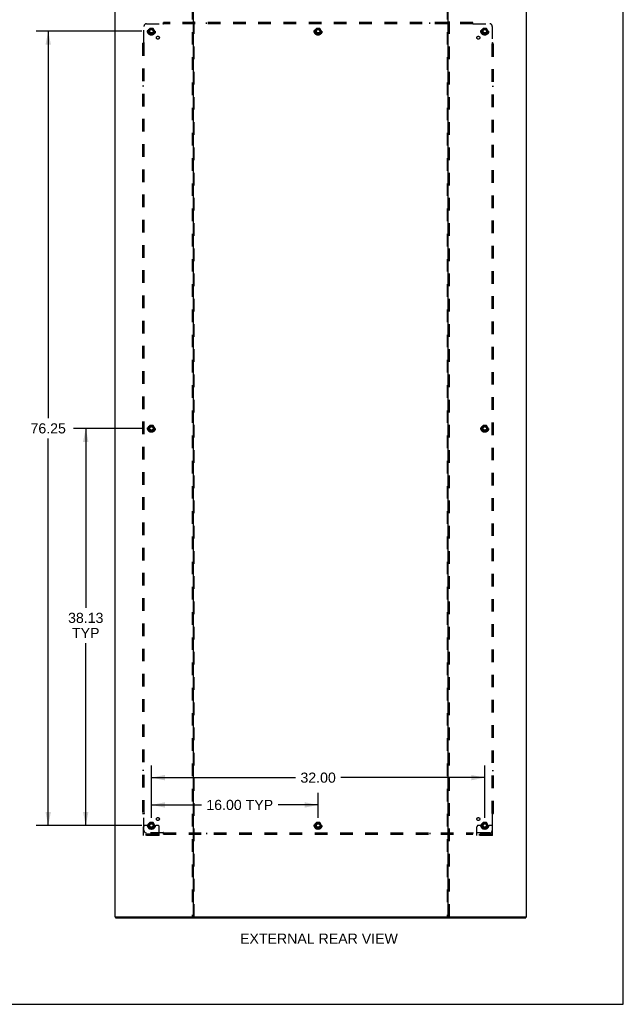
# Model space of a CAD drawing. Header units: inches. Extents: x 0 to 220, y 0 to 142.
# Tile 21 of 23: x 162 to 220, y 0 to 95. Entities that reach past the tile are written whole.
import ezdxf

# ---------------------------------------------------------------- set-up
doc = ezdxf.new("R2010")
doc.units = ezdxf.units.IN
doc.header["$LTSCALE"] = 12.10825
doc.header["$MEASUREMENT"] = 0
doc.linetypes.add('HIDDEN', pattern=[0.2, 0.1, -0.1])
doc.layers.get('0').update_dxf_attribs({"linetype": 'CONTINUOUS'})
for name, color, linetype in [('DEFAULT_2', 8, 'HIDDEN'), ('DIMENSIONS', 7, 'CONTINUOUS'), ('SUBPANEL', 7, 'CONTINUOUS')]:
    doc.layers.add(name, color=color, linetype=linetype)
doc.styles.get("Standard").update_dxf_attribs({"font": 'arial.ttf'})
doc.dimstyles.new('DIMSTYLE_1', dxfattribs={"dimtxt": 0.97125, "dimasz": 1.295, "dimexe": 0.09, "dimexo": 0.07, "dimgap": 0.0375, "dimtad": 0, "dimtih": 1, "dimtoh": 1, "dimzin": 4, "dimdsep": 46, "dimtxsty": 'Standard', "dimblk": '_FILLED', "dimblk1": '_FILLED', "dimblk2": '_FILLED', "dimcen": 0.09, "dimadec": 3, "dimazin": 1, "dimtfac": 1, "dimtdec": 3, "dimtofl": 0, "dimtmove": 0, "dimatfit": 3, "dimldrblk": '_FILLED', "dimfxl": 0, "dimtolj": 1, "dimtzin": 4, "dimarcsym": 0})

# ---------------------------------------------------------------- blocks, each defined once
blk = doc.blocks.new('_FILLED')
at = {"color": 0, "linetype": 'ByBlock'}
blk.add_solid([(0, 0), (-1, 0.2), (-1, -0.2)], dxfattribs=at)
blk = doc.blocks.new('*D3')
at = {"layer": 'DIMENSIONS', "color": 2, "linetype": 'Continuous'}
for p, q in [((174.853, 17.911), (174.853, 20.307)), ((190.853, 17.911), (190.853, 20.307)), ((174.853, 19.142), (179.643, 19.142)), ((190.853, 19.142), (187.015, 19.142))]:
    blk.add_line(p, q, dxfattribs=at)
at = {"layer": 'DIMENSIONS', "color": 2, "linetype": 'Continuous', "xscale": 1.295, "yscale": 1.295, "zscale": 1.295, "rotation": 180}
blk.add_blockref('_FILLED', (174.853, 19.142), dxfattribs=at)
at = {"layer": 'DIMENSIONS', "color": 2, "linetype": 'Continuous', "xscale": 1.295, "yscale": 1.295, "zscale": 1.295}
blk.add_blockref('_FILLED', (190.853, 19.142), dxfattribs=at)
at = {"layer": 'DIMENSIONS', "color": 2, "linetype": 'Continuous', "insert": (183.329, 19.628), "char_height": 0.9712, "width": 6.40158, "attachment_point": 2, "line_spacing_factor": 0.9}
blk.add_mtext('16.00 TYP', dxfattribs=at)
blk = doc.blocks.new('*D4')
at = {"layer": 'DIMENSIONS', "color": 2, "linetype": 'Continuous'}
for p, q in [((173.946, 93.419), (163.777, 93.419)), ((164.942, 93.419), (164.942, 56.266)), ((164.942, 17.169), (164.942, 54.323)), ((173.946, 17.169), (163.777, 17.169))]:
    blk.add_line(p, q, dxfattribs=at)
at = {"layer": 'DIMENSIONS', "color": 2, "linetype": 'Continuous', "xscale": 1.295, "yscale": 1.295, "zscale": 1.295}
for p, rotation in [((164.942, 93.419), 90), ((164.942, 17.169), 270)]:
    blk.add_blockref('_FILLED', p, dxfattribs=dict(at, rotation=rotation))
at = {"layer": 'DIMENSIONS', "color": 2, "linetype": 'Continuous', "insert": (164.942, 55.78), "char_height": 0.9712, "width": 3.39396, "attachment_point": 2, "line_spacing_factor": 0.9}
blk.add_mtext('76.25', dxfattribs=at)
blk = doc.blocks.new('*D5')
at = {"layer": 'DIMENSIONS', "color": 2, "linetype": 'Continuous'}
for p, q in [((174.853, 17.911), (174.853, 22.927)), ((206.853, 17.911), (206.853, 22.927)), ((174.853, 21.762), (188.67, 21.762)), ((206.853, 21.762), (193.035, 21.762))]:
    blk.add_line(p, q, dxfattribs=at)
at = {"layer": 'DIMENSIONS', "color": 2, "linetype": 'Continuous', "xscale": 1.295, "yscale": 1.295, "zscale": 1.295, "rotation": 180}
blk.add_blockref('_FILLED', (174.853, 21.762), dxfattribs=at)
at = {"layer": 'DIMENSIONS', "color": 2, "linetype": 'Continuous', "xscale": 1.295, "yscale": 1.295, "zscale": 1.295}
blk.add_blockref('_FILLED', (206.853, 21.762), dxfattribs=at)
at = {"layer": 'DIMENSIONS', "color": 2, "linetype": 'Continuous', "insert": (190.853, 22.247), "char_height": 0.9712, "width": 3.39396, "attachment_point": 2, "line_spacing_factor": 0.9}
blk.add_mtext('32.00', dxfattribs=at)
blk = doc.blocks.new('*D6')
at = {"layer": 'DIMENSIONS', "color": 2, "linetype": 'Continuous'}
for p, q in [((173.946, 55.294), (167.381, 55.294)), ((168.547, 55.294), (168.547, 38.073)), ((168.547, 17.169), (168.547, 34.674)), ((173.946, 17.169), (167.381, 17.169))]:
    blk.add_line(p, q, dxfattribs=at)
at = {"layer": 'DIMENSIONS', "color": 2, "linetype": 'Continuous', "xscale": 1.295, "yscale": 1.295, "zscale": 1.295}
for p, rotation in [((168.547, 55.294), 90), ((168.547, 17.169), 270)]:
    blk.add_blockref('_FILLED', p, dxfattribs=dict(at, rotation=rotation))
at = {"layer": 'DIMENSIONS', "color": 2, "linetype": 'Continuous', "insert": (168.547, 37.587), "char_height": 0.9712, "width": 3.39396, "attachment_point": 2, "line_spacing_factor": 0.9}
blk.add_mtext('38.13\\PTYP', dxfattribs=at)

msp = doc.modelspace()

# ---------------------------------------------------------------- linework, layer by layer
at = {"color": 7, "linetype": 'Continuous'}
for p, q in [((220.15, 0), (220.15, 142.45)), ((171.405, 8.398), (171.405, 8.294)), ((178.794, 8.398), (203.412, 8.398)), ((210.801, 8.398), (210.801, 8.294)), ((0, 0), (220.15, 0))]:
    msp.add_line(p, q, dxfattribs=at)
at = {"color": 3, "linetype": 'Continuous'}
for p, q in [((171.353, 98.19), (171.353, 8.398)), ((178.853, 98.19), (178.853, 8.398)), ((203.353, 8.398), (203.353, 98.19)), ((210.853, 8.398), (210.853, 98.19)), ((171.353, 8.398), (178.794, 8.398)), ((171.405, 8.294), (210.801, 8.294)), ((203.412, 8.398), (210.853, 8.398))]:
    msp.add_line(p, q, dxfattribs=at)
at = {"layer": 'DEFAULT_2', "color": 8, "linetype": 'HIDDEN'}
for p, q in [((178.749, 98.19), (178.749, 8.398)), ((178.957, 8.398), (178.957, 98.19)), ((203.249, 98.19), (203.249, 8.398)), ((203.457, 8.398), (203.457, 98.19)), ((174.69, 93.692), (174.535, 93.424)), ((175.007, 93.697), (174.698, 93.697)), ((175.17, 93.424), (175.016, 93.692)), ((190.69, 93.692), (190.535, 93.424)), ((191.007, 93.697), (190.698, 93.697)), ((191.17, 93.424), (191.016, 93.692)), ((206.69, 93.692), (206.535, 93.424)), ((207.007, 93.697), (206.698, 93.697)), ((207.17, 93.424), (207.016, 93.692)), ((174.535, 93.414), (174.69, 93.147)), ((175.007, 93.142), (174.698, 93.142)), ((175.016, 93.147), (175.17, 93.414)), ((190.535, 93.414), (190.69, 93.147)), ((191.007, 93.142), (190.698, 93.142)), ((191.016, 93.147), (191.17, 93.414)), ((206.535, 93.414), (206.69, 93.147)), ((207.007, 93.142), (206.698, 93.142)), ((207.016, 93.147), (207.17, 93.414)), ((174.69, 55.567), (174.535, 55.299)), ((174.535, 55.289), (174.69, 55.022)), ((175.007, 55.572), (174.698, 55.572)), ((175.007, 55.017), (174.698, 55.017)), ((175.17, 55.299), (175.016, 55.567)), ((175.016, 55.022), (175.17, 55.289)), ((206.69, 55.567), (206.535, 55.299)), ((206.535, 55.289), (206.69, 55.022)), ((207.007, 55.572), (206.698, 55.572)), ((207.007, 55.017), (206.698, 55.017)), ((207.17, 55.299), (207.016, 55.567)), ((207.016, 55.022), (207.17, 55.289)), ((174.103, 16.222), (174.103, 17.044)), ((174.317, 17.169), (174.228, 17.169)), ((174.439, 17.169), (174.317, 17.169)), ((174.678, 17.169), (174.439, 17.169)), ((174.69, 17.442), (174.535, 17.174)), ((174.535, 17.164), (174.69, 16.897)), ((175.007, 17.447), (174.698, 17.447)), ((175.17, 17.174), (175.016, 17.442)), ((175.016, 16.897), (175.17, 17.164)), ((175.028, 17.169), (175.267, 17.169)), ((175.389, 17.169), (175.267, 17.169)), ((175.478, 17.169), (175.389, 17.169)), ((175.603, 16.222), (175.603, 17.044)), ((190.69, 17.442), (190.535, 17.174)), ((190.535, 17.164), (190.69, 16.897)), ((191.007, 17.447), (190.698, 17.447)), ((191.17, 17.174), (191.016, 17.442)), ((191.016, 16.897), (191.17, 17.164)), ((206.103, 16.222), (206.103, 17.044)), ((206.317, 17.169), (206.228, 17.169)), ((206.439, 17.169), (206.317, 17.169)), ((206.678, 17.169), (206.439, 17.169)), ((206.69, 17.442), (206.535, 17.174)), ((206.535, 17.164), (206.69, 16.897)), ((207.007, 17.447), (206.698, 17.447)), ((207.17, 17.174), (207.016, 17.442)), ((207.016, 16.897), (207.17, 17.164)), ((207.028, 17.169), (207.267, 17.169)), ((207.389, 17.169), (207.267, 17.169)), ((207.478, 17.169), (207.389, 17.169)), ((207.603, 16.222), (207.603, 17.044)), ((175.603, 16.326), (174.103, 16.326)), ((175.603, 16.222), (174.103, 16.222)), ((174.35, 16.222), (174.35, 16.326)), ((174.606, 16.222), (174.606, 16.326)), ((175.007, 16.892), (174.698, 16.892)), ((175.1, 16.222), (175.1, 16.326)), ((175.356, 16.222), (175.356, 16.326)), ((191.007, 16.892), (190.698, 16.892)), ((207.603, 16.326), (206.103, 16.326)), ((207.603, 16.222), (206.103, 16.222)), ((206.35, 16.222), (206.35, 16.326)), ((206.606, 16.222), (206.606, 16.326)), ((207.007, 16.892), (206.698, 16.892)), ((207.1, 16.222), (207.1, 16.326)), ((207.356, 16.222), (207.356, 16.326))]:
    msp.add_line(p, q, dxfattribs=at)
for centre, radius in [((174.853, 93.419), 0.372), ((174.853, 93.419), 0.356), ((174.853, 93.419), 0.312), ((174.853, 93.419), 0.204), ((174.853, 93.419), 0.188), ((174.853, 93.419), 0.183), ((174.853, 93.419), 0.165), ((190.853, 93.419), 0.372), ((190.853, 93.419), 0.356), ((190.853, 93.419), 0.312), ((190.853, 93.419), 0.204), ((190.853, 93.419), 0.188), ((190.853, 93.419), 0.183), ((190.853, 93.419), 0.165), ((206.853, 93.419), 0.372), ((206.853, 93.419), 0.356), ((206.853, 93.419), 0.312), ((206.853, 93.419), 0.204), ((206.853, 93.419), 0.188), ((206.853, 93.419), 0.183), ((206.853, 93.419), 0.165), ((174.853, 55.294), 0.372), ((174.853, 55.294), 0.356), ((174.853, 55.294), 0.312), ((174.853, 55.294), 0.204), ((174.853, 55.294), 0.188), ((174.853, 55.294), 0.183), ((174.853, 55.294), 0.165), ((206.853, 55.294), 0.372), ((206.853, 55.294), 0.356), ((206.853, 55.294), 0.312), ((206.853, 55.294), 0.204), ((206.853, 55.294), 0.188), ((206.853, 55.294), 0.183), ((206.853, 55.294), 0.165), ((174.853, 17.169), 0.372), ((174.853, 17.169), 0.356), ((174.853, 17.169), 0.312), ((174.853, 17.169), 0.204), ((174.853, 17.169), 0.188), ((174.853, 17.169), 0.183), ((174.853, 17.169), 0.165), ((190.853, 17.169), 0.372), ((190.853, 17.169), 0.356), ((190.853, 17.169), 0.312), ((190.853, 17.169), 0.204), ((190.853, 17.169), 0.188), ((190.853, 17.169), 0.183), ((190.853, 17.169), 0.165), ((206.853, 17.169), 0.372), ((206.853, 17.169), 0.356), ((206.853, 17.169), 0.312), ((206.853, 17.169), 0.204), ((206.853, 17.169), 0.188), ((206.853, 17.169), 0.183), ((206.853, 17.169), 0.165)]:
    msp.add_circle(centre, radius, dxfattribs=at)
for centre, radius, start, end in [((174.698, 93.687), 0.01, 90.01235, 149.98915), ((175.007, 93.687), 0.01, 30.01204, 89.98872), ((190.698, 93.687), 0.01, 90.01235, 149.98915), ((191.007, 93.687), 0.01, 30.01204, 89.98872), ((206.698, 93.687), 0.01, 90.01235, 149.98915), ((207.007, 93.687), 0.01, 30.01204, 89.98872), ((174.544, 93.419), 0.01, 150.01268, 209.98829), ((174.698, 93.152), 0.01, 210.01204, 269.98872), ((175.007, 93.152), 0.01, 270.01235, 329.98915), ((175.162, 93.419), 0.01, 330.01268, 29.98829), ((190.544, 93.419), 0.01, 150.01268, 209.98829), ((190.698, 93.152), 0.01, 210.01204, 269.98872), ((191.007, 93.152), 0.01, 270.01235, 329.98915), ((191.162, 93.419), 0.01, 330.01268, 29.98829), ((206.544, 93.419), 0.01, 150.01268, 209.98829), ((206.698, 93.152), 0.01, 210.01204, 269.98872), ((207.007, 93.152), 0.01, 270.01235, 329.98915), ((207.162, 93.419), 0.01, 330.01268, 29.98829), ((174.544, 55.294), 0.01, 150.01268, 209.98829), ((174.698, 55.562), 0.01, 90.01235, 149.98915), ((174.698, 55.027), 0.01, 210.01204, 269.98872), ((175.007, 55.562), 0.01, 30.01204, 89.98872), ((175.007, 55.027), 0.01, 270.01235, 329.98915), ((175.162, 55.294), 0.01, 330.01268, 29.98829), ((206.544, 55.294), 0.01, 150.01268, 209.98829), ((206.698, 55.562), 0.01, 90.01235, 149.98915), ((206.698, 55.027), 0.01, 210.01204, 269.98872), ((207.007, 55.562), 0.01, 30.01204, 89.98872), ((207.007, 55.027), 0.01, 270.01235, 329.98915), ((207.162, 55.294), 0.01, 330.01268, 29.98829), ((174.228, 17.044), 0.125, 90, 180), ((174.544, 17.169), 0.01, 150.01268, 209.98829), ((174.853, 17.169), 0.175, 180, 360), ((174.698, 17.437), 0.01, 90.01235, 149.98915), ((175.007, 17.437), 0.01, 30.01204, 89.98872), ((175.162, 17.169), 0.01, 330.01268, 29.98829), ((175.478, 17.044), 0.125, 0, 90), ((190.544, 17.169), 0.01, 150.01268, 209.98829), ((190.698, 17.437), 0.01, 90.01235, 149.98915), ((191.007, 17.437), 0.01, 30.01204, 89.98872), ((191.162, 17.169), 0.01, 330.01268, 29.98829), ((206.228, 17.044), 0.125, 90, 180), ((206.544, 17.169), 0.01, 150.01268, 209.98829), ((206.853, 17.169), 0.175, 180, 360), ((206.698, 17.437), 0.01, 90.01235, 149.98915), ((207.007, 17.437), 0.01, 30.01204, 89.98872), ((207.162, 17.169), 0.01, 330.01268, 29.98829), ((207.478, 17.044), 0.125, 0, 90), ((174.698, 16.902), 0.01, 210.01204, 269.98872), ((175.007, 16.902), 0.01, 270.01235, 329.98915), ((190.698, 16.902), 0.01, 210.01204, 269.98872), ((191.007, 16.902), 0.01, 270.01235, 329.98915), ((206.698, 16.902), 0.01, 210.01204, 269.98872), ((207.007, 16.902), 0.01, 270.01235, 329.98915)]:
    msp.add_arc(centre, radius, start, end, dxfattribs=at)
at = {"layer": 'SUBPANEL', "color": 8, "linetype": 'HIDDEN'}
for p, q in [((174.134, 92.298), (174.134, 93.888)), ((174.384, 94.138), (175.974, 94.138)), ((175.992, 94.157), (175.986, 94.15)), ((176.009, 94.097), (176.009, 94.263)), ((205.697, 94.263), (176.009, 94.263)), ((205.697, 94.138), (176.009, 94.138)), ((180.134, 94.138), (180.134, 94.263)), ((201.572, 94.138), (201.572, 94.263)), ((205.697, 94.097), (205.697, 94.263)), ((205.732, 94.138), (207.322, 94.138)), ((207.572, 93.888), (207.572, 92.298)), ((174.009, 92.263), (174.009, 18.326)), ((174.009, 92.263), (174.175, 92.263)), ((174.134, 92.263), (174.134, 18.326)), ((207.531, 92.263), (207.697, 92.263)), ((207.572, 18.326), (207.572, 92.263)), ((207.59, 92.28), (207.584, 92.286)), ((207.697, 18.326), (207.697, 92.263)), ((174.134, 88.138), (174.009, 88.138)), ((207.572, 88.138), (207.697, 88.138)), ((174.134, 22.451), (174.009, 22.451)), ((207.572, 22.451), (207.697, 22.451)), ((174.009, 18.326), (174.175, 18.326)), ((174.115, 18.308), (174.122, 18.302)), ((174.134, 16.701), (174.134, 18.29)), ((207.531, 18.326), (207.697, 18.326)), ((207.572, 18.29), (207.572, 16.701)), ((175.974, 16.451), (174.384, 16.451)), ((176.009, 16.326), (176.009, 16.491)), ((176.009, 16.451), (205.697, 16.451)), ((176.009, 16.326), (205.697, 16.326)), ((180.134, 16.451), (180.134, 16.326)), ((201.572, 16.451), (201.572, 16.326)), ((205.697, 16.326), (205.697, 16.491)), ((205.714, 16.432), (205.72, 16.438)), ((207.322, 16.451), (205.732, 16.451))]:
    msp.add_line(p, q, dxfattribs=at)
for points in [[(175.986, 94.15), (175.984, 94.148), (175.982, 94.147), (175.98, 94.145), (175.978, 94.143), (175.977, 94.141), (175.975, 94.14), (175.974, 94.138)], [(176.009, 94.097), (176.007, 94.098), (176.006, 94.099), (176.004, 94.099), (176.002, 94.1), (176.001, 94.101), (175.999, 94.103), (175.998, 94.104), (175.996, 94.105), (175.995, 94.107), (175.993, 94.109), (175.992, 94.111), (175.991, 94.112), (175.989, 94.114), (175.988, 94.117), (175.987, 94.119), (175.985, 94.121), (175.984, 94.123), (175.982, 94.126), (175.981, 94.128), (175.98, 94.13), (175.978, 94.132), (175.977, 94.134), (175.975, 94.136), (175.974, 94.138)], [(176.009, 94.177), (176.007, 94.174), (176.006, 94.172), (176.004, 94.17), (176.003, 94.168), (176.001, 94.166), (176, 94.165), (175.998, 94.163), (175.997, 94.161), (175.995, 94.16), (175.994, 94.158), (175.992, 94.157)], [(205.697, 94.177), (205.698, 94.174), (205.7, 94.172), (205.701, 94.17), (205.703, 94.168), (205.704, 94.166), (205.706, 94.165), (205.708, 94.163), (205.709, 94.161), (205.711, 94.16), (205.712, 94.158), (205.714, 94.157)], [(205.697, 94.097), (205.698, 94.098), (205.7, 94.099), (205.702, 94.099), (205.703, 94.1), (205.705, 94.101), (205.706, 94.103), (205.708, 94.104), (205.709, 94.105), (205.711, 94.107), (205.712, 94.109), (205.714, 94.111), (205.715, 94.112), (205.716, 94.114), (205.718, 94.117), (205.719, 94.119), (205.722, 94.123)], [(205.714, 94.157), (205.72, 94.15), (205.722, 94.148), (205.724, 94.147), (205.726, 94.145), (205.727, 94.143), (205.729, 94.141), (205.731, 94.14), (205.732, 94.138)], [(205.722, 94.123), (205.723, 94.126), (205.725, 94.128), (205.726, 94.13), (205.728, 94.132), (205.729, 94.134), (205.731, 94.136), (205.732, 94.138)], [(174.096, 92.263), (174.098, 92.265), (174.1, 92.266), (174.102, 92.268), (174.104, 92.269), (174.106, 92.271), (174.107, 92.272), (174.109, 92.274), (174.111, 92.275), (174.112, 92.277), (174.114, 92.279), (174.115, 92.28)], [(174.115, 92.28), (174.122, 92.286), (174.124, 92.288), (174.126, 92.29), (174.127, 92.292), (174.129, 92.294), (174.131, 92.295), (174.133, 92.297), (174.134, 92.298)], [(174.149, 92.288), (174.146, 92.29), (174.144, 92.291), (174.142, 92.293), (174.14, 92.294), (174.138, 92.295), (174.136, 92.297), (174.134, 92.298)], [(174.175, 92.263), (174.174, 92.265), (174.174, 92.267), (174.173, 92.268), (174.172, 92.27), (174.171, 92.271), (174.169, 92.273), (174.168, 92.274), (174.167, 92.276), (174.165, 92.277), (174.163, 92.279), (174.162, 92.28), (174.16, 92.281), (174.158, 92.283), (174.156, 92.284), (174.153, 92.285), (174.149, 92.288)], [(207.531, 92.263), (207.531, 92.265), (207.532, 92.267), (207.533, 92.268), (207.534, 92.27), (207.535, 92.271), (207.536, 92.273), (207.538, 92.274), (207.539, 92.276), (207.541, 92.277), (207.542, 92.279), (207.544, 92.28), (207.546, 92.281), (207.548, 92.283), (207.55, 92.284), (207.552, 92.285)], [(207.552, 92.285), (207.557, 92.288), (207.559, 92.29), (207.562, 92.291), (207.564, 92.293), (207.566, 92.294), (207.568, 92.295), (207.57, 92.297), (207.572, 92.298)], [(207.584, 92.286), (207.582, 92.288), (207.58, 92.29), (207.578, 92.292), (207.576, 92.294), (207.575, 92.295), (207.573, 92.297), (207.572, 92.298)], [(207.61, 92.263), (207.608, 92.265), (207.606, 92.266), (207.604, 92.268), (207.602, 92.269), (207.6, 92.271), (207.598, 92.272), (207.596, 92.274), (207.595, 92.275), (207.593, 92.277), (207.592, 92.279), (207.59, 92.28)], [(174.096, 18.326), (174.098, 18.324), (174.1, 18.322), (174.102, 18.321), (174.104, 18.319), (174.106, 18.318), (174.107, 18.316), (174.109, 18.315), (174.111, 18.313), (174.112, 18.312), (174.114, 18.31), (174.115, 18.308)], [(174.122, 18.302), (174.124, 18.3), (174.126, 18.298), (174.127, 18.296), (174.129, 18.295), (174.131, 18.293), (174.133, 18.292), (174.134, 18.29)], [(174.153, 18.303), (174.149, 18.3), (174.146, 18.299), (174.144, 18.297), (174.142, 18.296), (174.14, 18.294), (174.138, 18.293), (174.136, 18.292), (174.134, 18.29)], [(174.175, 18.326), (174.174, 18.324), (174.174, 18.322), (174.173, 18.32), (174.172, 18.319), (174.171, 18.317), (174.169, 18.316), (174.168, 18.314), (174.167, 18.313), (174.165, 18.311), (174.163, 18.31), (174.162, 18.308), (174.16, 18.307), (174.158, 18.306), (174.156, 18.304), (174.153, 18.303)], [(207.531, 18.326), (207.531, 18.324), (207.532, 18.322), (207.533, 18.32), (207.534, 18.319), (207.535, 18.317), (207.536, 18.316), (207.538, 18.314), (207.539, 18.313), (207.541, 18.311), (207.542, 18.31), (207.544, 18.308), (207.546, 18.307), (207.548, 18.306), (207.55, 18.304), (207.552, 18.303), (207.557, 18.3)], [(207.557, 18.3), (207.559, 18.299), (207.562, 18.297), (207.564, 18.296), (207.566, 18.294), (207.568, 18.293), (207.57, 18.292), (207.572, 18.29)], [(207.59, 18.308), (207.584, 18.302), (207.582, 18.3), (207.58, 18.298), (207.578, 18.296), (207.576, 18.295), (207.575, 18.293), (207.573, 18.292), (207.572, 18.29)], [(207.61, 18.326), (207.608, 18.324), (207.606, 18.322), (207.604, 18.321), (207.602, 18.319), (207.6, 18.318), (207.598, 18.316), (207.596, 18.315), (207.595, 18.313), (207.593, 18.312), (207.592, 18.31), (207.59, 18.308)], [(175.984, 16.465), (175.982, 16.463), (175.981, 16.461), (175.98, 16.458), (175.978, 16.456), (175.977, 16.454), (175.975, 16.452), (175.974, 16.451)], [(175.992, 16.432), (175.986, 16.438), (175.984, 16.44), (175.982, 16.442), (175.98, 16.444), (175.978, 16.446), (175.977, 16.447), (175.975, 16.449), (175.974, 16.451)], [(176.009, 16.491), (176.007, 16.491), (176.006, 16.49), (176.004, 16.489), (176.002, 16.488), (176.001, 16.487), (175.999, 16.486), (175.998, 16.485), (175.996, 16.483), (175.995, 16.481), (175.993, 16.48), (175.992, 16.478), (175.991, 16.476), (175.989, 16.474), (175.988, 16.472), (175.987, 16.47), (175.984, 16.465)], [(176.009, 16.412), (176.007, 16.414), (176.006, 16.416), (176.004, 16.418), (176.003, 16.42), (176.001, 16.422), (176, 16.424), (175.998, 16.426), (175.997, 16.427), (175.995, 16.429), (175.994, 16.43), (175.992, 16.432)], [(205.697, 16.491), (205.698, 16.491), (205.7, 16.49), (205.702, 16.489), (205.703, 16.488), (205.705, 16.487), (205.706, 16.486), (205.708, 16.485), (205.709, 16.483), (205.711, 16.481), (205.712, 16.48), (205.714, 16.478), (205.715, 16.476), (205.716, 16.474), (205.718, 16.472), (205.719, 16.47)], [(205.697, 16.412), (205.698, 16.414), (205.7, 16.416), (205.701, 16.418), (205.703, 16.42), (205.704, 16.422), (205.706, 16.424), (205.708, 16.426), (205.709, 16.427), (205.711, 16.429), (205.712, 16.43), (205.714, 16.432)], [(205.719, 16.47), (205.722, 16.465), (205.723, 16.463), (205.725, 16.461), (205.726, 16.458), (205.728, 16.456), (205.729, 16.454), (205.731, 16.452), (205.732, 16.451)], [(205.72, 16.438), (205.722, 16.44), (205.724, 16.442), (205.726, 16.444), (205.727, 16.446), (205.729, 16.447), (205.731, 16.449), (205.732, 16.451)]]:
    msp.add_lwpolyline(points, dxfattribs=at)
for centre, radius in [((174.853, 93.419), 0.25), ((190.853, 93.419), 0.25), ((206.853, 93.419), 0.25), ((175.472, 92.801), 0.141), ((206.234, 92.801), 0.141), ((174.853, 55.294), 0.25), ((206.853, 55.294), 0.25), ((174.853, 17.169), 0.25), ((175.472, 17.788), 0.141), ((190.853, 17.169), 0.25), ((206.234, 17.788), 0.141), ((206.853, 17.169), 0.25)]:
    msp.add_circle(centre, radius, dxfattribs=at)
for centre, start, end in [((174.384, 93.888), 90, 180), ((207.322, 93.888), 0, 90), ((174.384, 16.701), 180, 270), ((207.322, 16.701), 270, 360)]:
    msp.add_arc(centre, 0.25, start, end, dxfattribs=at)

# ---------------------------------------------------------------- texts
at = {"layer": 'DIMENSIONS', "color": 2, "linetype": 'Continuous', "insert": (190.933, 6.792), "char_height": 0.97125, "width": 15.12117, "attachment_point": 2, "line_spacing_factor": 0.9}
msp.add_mtext('EXTERNAL REAR VIEW', dxfattribs=at)

# ---------------------------------------------------------------- dimensions: what is measured, and where the dimension line sits
at = {"layer": 'DIMENSIONS', "color": 2, "linetype": 'Continuous'}
dim = msp.add_linear_dim(base=(164.942, 93.419), p1=(174.016, 17.169), p2=(174.016, 93.419), angle=90, dimstyle='DIMSTYLE_1', dxfattribs=at)
dim.commit()
dim.dimension.update_dxf_attribs({"geometry": '*D4', "text_midpoint": (164.946, 55.289), "dimtype": 160})
dim = msp.add_linear_dim(base=(168.54667167, 17.169251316), p1=(174.016338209, 55.294251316), p2=(174.016338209, 17.169251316), angle=270, text='<>\\PTYP', dimstyle='DIMSTYLE_1', dxfattribs=at)
dim.commit()
dim.dimension.update_dxf_attribs({"geometry": '*D6', "text_midpoint": (168.54667167, 36.373238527), "dimtype": 160})
dim = msp.add_linear_dim(base=(206.853, 21.762), p1=(174.853, 17.841), p2=(206.853, 17.841), dimstyle='DIMSTYLE_1', dxfattribs=at)
dim.commit()
dim.dimension.update_dxf_attribs({"geometry": '*D5', "text_midpoint": (190.851, 21.756), "dimtype": 160})
dim = msp.add_linear_dim(base=(190.853, 19.142), p1=(174.853, 17.841), p2=(190.853, 17.841), text='<> TYP', dimstyle='DIMSTYLE_1', dxfattribs=at)
dim.commit()
dim.dimension.update_dxf_attribs({"geometry": '*D3', "text_midpoint": (183.329, 19.142), "dimtype": 160})

doc.saveas('drawing.dxf')
